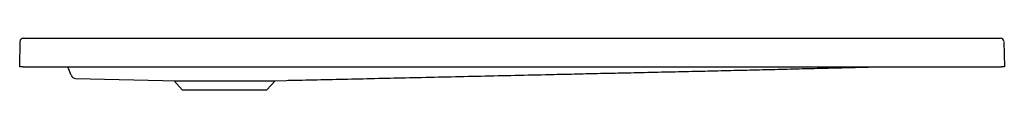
# Model space of a CAD drawing. Header units: millimetres. Extents: x 4166.01 to 4167.21, y 2655.71 to 2655.77.
import ezdxf

# ---------------------------------------------------------------- set-up
doc = ezdxf.new("R2010")
doc.units = ezdxf.units.MM
doc.layers.add('SANINDUSA', color=3, linetype='Continuous')

msp = doc.modelspace()

# ---------------------------------------------------------------- linework, layer by layer
at = {"layer": 'SANINDUSA'}
for p, q in [((4166.012, 2655.7687), (4167.202, 2655.7687)), ((4166.0076, 2655.7337), (4166.008, 2655.7647)), ((4167.206, 2655.7647), (4167.2065, 2655.7337)), ((4166.0116, 2655.7337), (4166.0076, 2655.7337)), ((4166.0116, 2655.7337), (4167.2025, 2655.7337)), ((4166.0701, 2655.7234), (4166.0663, 2655.7337)), ((4167.2065, 2655.7337), (4167.2025, 2655.7337)), ((4166.0701, 2655.7234), (4166.0701, 2655.7234)), ((4166.0756, 2655.7194), (4166.182, 2655.7172)), ((4166.182, 2655.7172), (4166.1955, 2655.7167)), ((4166.1955, 2655.7167), (4166.2056, 2655.7057)), ((4166.1955, 2655.7167), (4166.257, 2655.7167)), ((4166.2056, 2655.7057), (4166.257, 2655.7057)), ((4166.257, 2655.7167), (4166.3185, 2655.7167)), ((4166.257, 2655.7057), (4166.3084, 2655.7057)), ((4166.3084, 2655.7057), (4166.3185, 2655.7167)), ((4166.3185, 2655.7167), (4166.3321, 2655.7172))]:
    msp.add_line(p, q, dxfattribs=at)
for centre, radius, start, end in [((4166.012, 2655.7647), 0.004, 90, 179.2), ((4167.202, 2655.7647), 0.004, 0.8, 90), ((4166.0757, 2655.7254), 0.006, 199.999, 268.8546)]:
    msp.add_arc(centre, radius, start, end, dxfattribs=at)
msp.add_open_spline([(4166.332, 2655.7172), (4166.3354, 2655.7173), (4166.3511, 2655.7176), (4166.3792, 2655.7182), (4166.4164, 2655.7191), (4166.4539, 2655.7199), (4166.5065, 2655.7211), (4166.5747, 2655.7226), (4166.6349, 2655.724), (4166.6723, 2655.7248), (4166.6864, 2655.7251), (4166.7006, 2655.7255), (4166.7148, 2655.7258), (4166.729, 2655.7261), (4166.7441, 2655.7264), (4166.7601, 2655.7268), (4166.7768, 2655.7272), (4166.7934, 2655.7275), (4166.8098, 2655.7279), (4166.826, 2655.7283), (4166.842, 2655.7286), (4166.8579, 2655.729), (4166.8736, 2655.7294), (4166.8892, 2655.7297), (4166.9046, 2655.7301), (4166.9198, 2655.7305), (4166.9348, 2655.7308), (4166.9497, 2655.7312), (4166.9644, 2655.7316), (4166.9786, 2655.7319), (4166.9923, 2655.7322), (4167.0056, 2655.7326), (4167.0187, 2655.7329), (4167.0317, 2655.7332), (4167.0424, 2655.7335), (4167.0486, 2655.7336), (4167.0507, 2655.7337)], degree=3, knots=[0, 0, 0, 0, 0.0123086, 0.0565495, 0.101396, 0.1465593, 0.1920393, 0.2915662, 0.392578, 0.4095577, 0.4265786, 0.4436408, 0.4607443, 0.4778835, 0.4949511, 0.5153457, 0.5357399, 0.5562311, 0.5769158, 0.5978876, 0.6192363, 0.6410472, 0.6634, 0.6863692, 0.710023, 0.7344242, 0.7596299, 0.7856919, 0.8126569, 0.8405674, 0.8675041, 0.8953256, 0.9240576, 0.953723, 0.9843428, 1, 1, 1, 1], dxfattribs=at)

doc.saveas('drawing.dxf')
